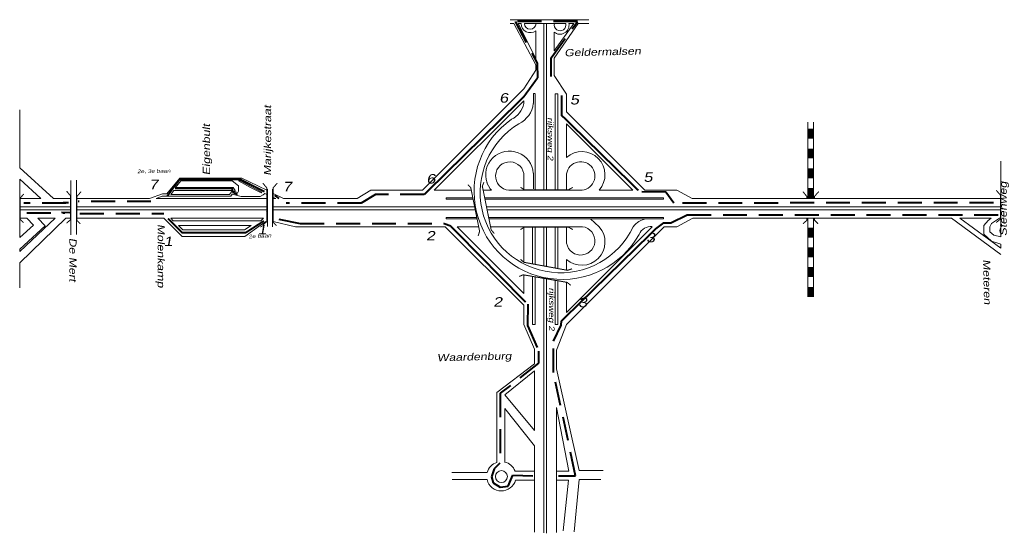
# Model space of a CAD drawing. Header units: metres. Extents: x 534 to 2631, y -2348 to -1484.
# Tile 9 of 10: x 2070 to 2331, y -1934 to -1797. Entities that reach past the tile are written whole.
import ezdxf

# ---------------------------------------------------------------- set-up
doc = ezdxf.new("R2010")
doc.units = ezdxf.units.M
doc.linetypes.add('DASHDOT', pattern=[1, 0.5, -0.25, 0, -0.25])
doc.linetypes.add('DASHED', pattern=[19.05, 12.7, -6.35])
doc.layers.get('0').update_dxf_attribs({"lineweight": 0})
for name, color, linetype, lineweight in [('ROUTE10RIJDEN', 10, 'DASHED', 40), ('ROUTE10STROOIEN', 90, 'Continuous', 0), ('ROUTE10TEXT', 4, 'DASHDOT', 0), ('STROOI', 7, 'Continuous', 0), ('Text', 7, 'Continuous', 0)]:
    doc.layers.add(name, color=color, linetype=linetype, lineweight=lineweight)
doc.styles.add('ISO25', font='ARIALN.TTF', dxfattribs={"width": 1.5, "oblique": 10})

# ---------------------------------------------------------------- blocks, each defined once
blk = doc.blocks.new('A$C3E475C73')
at = {"layer": 'STROOI', "color": 7, "const_width": 0.263}
blk.add_lwpolyline([(-1.04, -0.92), (0, 0), (0, 6.35), (-1.04, 7.62)], dxfattribs=at)

msp = doc.modelspace()

# ---------------------------------------------------------------- linework, layer by layer
at = {"ltscale": 0.5}
for p, q in [((2200.16, -1797.41), (2221.08, -1797.41)), ((2200.19, -1798.42), (2201.14, -1798.42)), ((2206.97, -1809.38), (2201.14, -1798.42)), ((2206.97, -1807.68), (2202.26, -1798.42)), ((2202.26, -1798.42), (2203.06, -1798.42)), ((2203.97, -1798.42), (2214.92, -1798.42)), ((2206.97, -1807.68), (2206.97, -1800.34)), ((2209.1, -1817.07), (2209.1, -1798.42)), ((2209.85, -1817.07), (2209.85, -1798.42)), ((2211.86, -1807.66), (2218.26, -1798.42)), ((2211.86, -1805.72), (2217.09, -1798.42)), ((2215.76, -1798.42), (2217.09, -1798.42)), ((2219.3, -1798.42), (2218.26, -1798.42)), ((2218.26, -1798.42), (2218.29, -1798.42)), ((2219.3, -1798.42), (2221.05, -1798.42)), ((2211.86, -1805.72), (2211.86, -1800.73)), ((2211.86, -1809.15), (2211.86, -1807.66)), ((2203.85, -1815.75), (2206.97, -1810.83)), ((2206.97, -1810.83), (2206.97, -1809.38)), ((2211.86, -1812.25), (2211.86, -1809.15)), ((2215.1, -1817.2), (2211.86, -1812.25)), ((2206.33, -1817.03), (2206.85, -1817.03)), ((2206.33, -1819.66), (2206.33, -1817.03)), ((2212.1, -1817.07), (2212.85, -1817.07)), ((2215.1, -1821.88), (2215.1, -1817.2)), ((2203.83, -1819.69), (2203.85, -1818.94)), ((2330.41, -1835), (2330.41, -1855.07)), ((2112.48, -1839.52), (2109.02, -1843.65)), ((2128.95, -1839.52), (2112.48, -1839.52)), ((2133.2, -1841.58), (2128.95, -1839.52)), ((2206.33, -1842.38), (2206.33, -1838.2)), ((2083.61, -1840.11), (2083.61, -1854.54)), ((2085.06, -1840.01), (2085.06, -1854.46)), ((2112.8, -1840.24), (2111.4, -1842.02)), ((2111.4, -1842.02), (2112.74, -1842.02)), ((2126.65, -1842.02), (2112.74, -1842.02)), ((2113.6, -1840.24), (2112.8, -1840.24)), ((2126.41, -1840.24), (2113.6, -1840.24)), ((2128.1, -1841.51), (2126.41, -1840.24)), ((2127.16, -1842.74), (2126.65, -1842.02)), ((2128.58, -1840.24), (2128.1, -1840.24)), ((2131.24, -1841.99), (2128.1, -1840.24)), ((2128.1, -1842.95), (2128.1, -1841.51)), ((2134.31, -1843.25), (2128.58, -1840.24)), ((2134.11, -1843.42), (2131.24, -1841.99)), ((2133.2, -1841.58), (2135.75, -1842.82)), ((2194.03, -1840.74), (2194.9, -1842.32)), ((2107.9, -1843.65), (2104.49, -1844.89)), ((2107.79, -1844.31), (2106.19, -1844.89)), ((2126.05, -1844.31), (2107.79, -1844.31)), ((2109.02, -1843.65), (2107.9, -1843.65)), ((2110.96, -1842.79), (2110.16, -1843.84)), ((2110.16, -1843.84), (2110.61, -1843.84)), ((2111.4, -1843.84), (2110.61, -1843.84)), ((2112.04, -1842.79), (2110.96, -1842.79)), ((2125.68, -1843.84), (2111.4, -1843.84)), ((2126.45, -1842.79), (2112.04, -1842.79)), ((2125.68, -1843.84), (2126.45, -1842.79)), ((2126.44, -1843.76), (2126.05, -1844.31)), ((2128.83, -1844.35), (2126.44, -1843.76)), ((2127.16, -1842.74), (2126.97, -1843.01)), ((2126.97, -1843.01), (2127.91, -1843.33)), ((2127.91, -1843.33), (2128.1, -1842.95)), ((2133.79, -1844.35), (2128.83, -1844.35)), ((2134.65, -1843.96), (2133.79, -1844.35)), ((2134.31, -1843.25), (2134.11, -1843.42)), ((2135.04, -1843.58), (2134.65, -1843.96)), ((2135.04, -1843.58), (2135.75, -1843.9)), ((2135.75, -1842.47), (2135.75, -1852.38)), ((2137.12, -1842.47), (2137.12, -1852.45)), ((2137.12, -1843.48), (2140.05, -1844.89)), ((2137.12, -1844.52), (2137.96, -1844.89)), ((2163.24, -1842.7), (2159.55, -1844.89)), ((2070.01, -1844.97), (2070.01, -1850.14)), ((2083.61, -1844.89), (2082.23, -1844.89)), ((2089.47, -1844.89), (2085.06, -1844.89)), ((2089.47, -1844.89), (2099.57, -1844.89)), ((2104.49, -1844.89), (2099.57, -1844.89)), ((2106.04, -1847.15), (2135.58, -1847.15)), ((2120.28, -1844.89), (2106.19, -1844.89)), ((2120.59, -1844.89), (2120.28, -1844.89)), ((2137.8, -1844.89), (2137.96, -1844.89)), ((2137.8, -1847.15), (2156.5, -1847.15)), ((2140.05, -1844.89), (2156.5, -1844.89)), ((2160.45, -1847.14), (2159.55, -1847.15)), ((2251.58, -1844.89), (2248.5, -1844.89)), ((2251.58, -1847.15), (2248.5, -1847.15)), ((2251.58, -1844.89), (2330.41, -1844.89)), ((2251.58, -1847.15), (2330.41, -1847.15)), ((2106.04, -1847.9), (2135.58, -1847.9)), ((2137.8, -1847.9), (2156.5, -1847.9)), ((2160.45, -1847.89), (2159.55, -1847.9)), ((2251.58, -1847.9), (2248.5, -1847.89)), ((2251.58, -1847.9), (2330.41, -1847.9)), ((2070.01, -1859), (2079.43, -1850.14)), ((2082.28, -1850.14), (2070.01, -1862.03)), ((2073.66, -1851.99), (2071.88, -1850.14)), ((2074.84, -1850.14), (2076.79, -1852.19)), ((2075.7, -1850.14), (2079.43, -1850.14)), ((2090.49, -1850.15), (2108.23, -1850.15)), ((2108.23, -1850.15), (2113.15, -1854.97)), ((2110.14, -1850.15), (2134.69, -1850.15)), ((2110.14, -1850.15), (2110.72, -1850.81)), ((2110.72, -1850.81), (2134, -1850.84)), ((2112.12, -1852.08), (2113.32, -1853.24)), ((2131.48, -1852.08), (2112.12, -1852.08)), ((2129.63, -1853.24), (2131.48, -1852.08)), ((2129.74, -1854.97), (2133.88, -1852)), ((2134.69, -1850.15), (2134, -1850.84)), ((2165.11, -1852.39), (2163.44, -1852.39)), ((2251.58, -1850.15), (2248.63, -1850.15)), ((2251.58, -1850.15), (2317.27, -1850.15)), ((2330.4, -1859.77), (2317.27, -1850.15)), ((2319.48, -1850.15), (2330.41, -1858.13)), ((2319.48, -1850.15), (2327.87, -1850.15)), ((2325.91, -1852.11), (2327.06, -1850.75)), ((2325.91, -1852.44), (2325.91, -1852.11)), ((2325.91, -1854.41), (2325.91, -1852.44)), ((2327.06, -1850.75), (2327.87, -1850.15)), ((2327.95, -1851.53), (2327.47, -1852.39)), ((2327.47, -1852.39), (2327.47, -1853.78)), ((2330.02, -1850.15), (2327.95, -1851.53)), ((2330.02, -1850.15), (2330.41, -1850.15)), ((2113.15, -1854.97), (2129.74, -1854.97)), ((2113.32, -1853.24), (2129.63, -1853.24)), ((2327.94, -1856.27), (2325.91, -1854.41)), ((2327.47, -1853.78), (2328.52, -1854.64)), ((2328.52, -1854.64), (2330.41, -1855.07)), ((2330.41, -1857.02), (2327.94, -1856.27)), ((2330.41, -1857.02), (2330.41, -1858.13)), ((2330.4, -1859.77), (2330.41, -1859.77)), ((2330.41, -1859.77), (2330.41, -1859.82)), ((2203.85, -1878.35), (2206.61, -1884.9)), ((2209.1, -1878.35), (2209.1, -1933.74)), ((2209.85, -1878.35), (2209.85, -1933.84)), ((2215.1, -1878.35), (2212.5, -1885.2)), ((2206.61, -1884.9), (2206.61, -1884.9)), ((2206.61, -1884.9), (2206.61, -1888.82)), ((2212.5, -1885.2), (2212.5, -1890.19)), ((2206.61, -1888.82), (2196.64, -1896.46)), ((2206.61, -1890.71), (2198.74, -1897.06)), ((2206.61, -1890.71), (2206.61, -1906.55)), ((2218.48, -1917.2), (2212.5, -1890.19)), ((2196.64, -1896.46), (2196.64, -1914.91)), ((2198.74, -1897.06), (2206.61, -1906.55)), ((2198.74, -1900.73), (2198.74, -1915)), ((2198.74, -1900.73), (2206.61, -1910.62)), ((2215.79, -1917.3), (2212.5, -1900.41)), ((2212.5, -1900.41), (2212.5, -1933.65)), ((2206.61, -1910.62), (2206.61, -1933.55)), ((2196.64, -1914.91), (2196.64, -1914.99)), ((2194.08, -1917.7), (2184.67, -1917.7)), ((2201.47, -1917.3), (2206.61, -1917.3)), ((2212.5, -1917.3), (2215.79, -1917.3)), ((2218.48, -1917.2), (2224.86, -1917.2)), ((2194.05, -1919.59), (2184.77, -1919.59)), ((2194.05, -1919.59), (2194.06, -1919.59)), ((2194.05, -1919.59), (2194.06, -1919.59)), ((2201.6, -1919.69), (2206.61, -1919.69)), ((2212.5, -1919.69), (2215.69, -1919.69)), ((2215.69, -1919.69), (2214.29, -1933.15)), ((2218.48, -1919.59), (2217.19, -1933.45)), ((2224.27, -1919.59), (2218.48, -1919.59))]:
    msp.add_line(p, q, dxfattribs=at)
at = {"color": 0, "ltscale": 0.5}
for p, q in [((2133.88, -1852), (2135.46, -1850.98)), ((2143.23, -1852.39), (2137.25, -1851.04)), ((2163.44, -1852.39), (2143.23, -1852.39))]:
    msp.add_line(p, q, dxfattribs=at)
at = {"ltscale": 0.5}
msp.add_circle((2197.84, -1918.79), 1.59, dxfattribs=at)
for centre, radius, start, end in [((2205.47, -1798.46), 2.41, 179.1696, 308.5704), ((2205.5, -1798.39), 1.54, 181.3023, 358.6977), ((2213.4, -1798.87), 2.41, 230.3934, 10.8597), ((2213.43, -1798.8), 1.54, 165.5226, 14.4774), ((2197.84, -1918.69), 3.89, 107.9288, 165.1428), ((2197.84, -1918.69), 3.89, 21.0372, 76.6514), ((2197.84, -1918.69), 3.89, 193.3424, 345.1428)]:
    msp.add_arc(centre, radius, start, end, dxfattribs=at)
at = {"layer": 'ROUTE10RIJDEN', "color": 1, "ltscale": 0.5}
for p, q in [((2218.04, -1797.87), (2201.52, -1797.87)), ((2201.52, -1797.87), (2207.35, -1808.98)), ((2211.02, -1807.57), (2218.04, -1797.87)), ((2211.02, -1812.54), (2211.02, -1807.57)), ((2207.35, -1808.98), (2207.46, -1812.86)), ((2164.45, -1843.85), (2160.67, -1846.11)), ((2177.38, -1843.85), (2164.45, -1843.85)), ((2241.48, -1843.23), (2234.79, -1843.12)), ((2243.64, -1846.14), (2241.48, -1843.23)), ((2082.29, -1846.16), (2071.1, -1846.16)), ((2081.58, -1845.94), (2082.98, -1845.94)), ((2104.84, -1845.69), (2085.52, -1845.69)), ((2160.67, -1846.11), (2140.71, -1846.11)), ((2328.46, -1846.03), (2243.64, -1846.14)), ((2071.93, -1848.75), (2081.98, -1848.75)), ((2081.15, -1848.52), (2083.31, -1848.63)), ((2086.01, -1848.85), (2108.24, -1848.85)), ((2242.84, -1851.33), (2247.16, -1849.28)), ((2247.16, -1849.28), (2329.71, -1849.28)), ((2138.76, -1850.36), (2144.48, -1851.54)), ((2144.48, -1851.54), (2182.79, -1851.54)), ((2240.98, -1851.33), (2242.84, -1851.33)), ((2204.91, -1873.01), (2204.8, -1878.62)), ((2204.8, -1878.62), (2207.72, -1885.42)), ((2211.71, -1882.83), (2213.76, -1878.51)), ((2213.76, -1878.51), (2213.79, -1877.44)), ((2211.71, -1891.13), (2211.71, -1882.83)), ((2207.72, -1885.42), (2207.72, -1888.65)), ((2207.72, -1888.65), (2197.57, -1896.64)), ((2217.54, -1918.53), (2211.71, -1891.13)), ((2197.57, -1896.64), (2197.47, -1915.19)), ((2197.47, -1915.19), (2195.95, -1916.7)), ((2195.95, -1916.7), (2195.2, -1918.86)), ((2195.2, -1918.86), (2195.63, -1920.47)), ((2195.63, -1920.47), (2197.57, -1921.55)), ((2199.62, -1921.34), (2200.38, -1919.61)), ((2200.38, -1919.61), (2200.92, -1918.42)), ((2200.92, -1918.42), (2206.21, -1918.53)), ((2213, -1918.53), (2217.54, -1918.53)), ((2197.57, -1921.55), (2199.62, -1921.34))]:
    msp.add_line(p, q, dxfattribs=at)
at = {"layer": 'ROUTE10STROOIEN', "ltscale": 0.5, "const_width": 0.5}
for points in [[(2207.46, -1812.86), (2203.77, -1817.92), (2177.38, -1843.85)], [(2234.22, -1842.76), (2213.83, -1822.81), (2213.83, -1817.52)], [(2134.97, -1843.09), (2128.61, -1839.85), (2112.42, -1839.85), (2109.18, -1844.27)], [(2127.85, -1843.84), (2126.66, -1843.3), (2126.34, -1842.22), (2111.23, -1842.22)], [(2138.86, -1844.92), (2137.67, -1844.06)], [(2109.37, -1850.22), (2113.15, -1853.99), (2129.98, -1853.99), (2134.84, -1850.86)], [(2182.49, -1851.51), (2184.54, -1852.27)], [(2184.43, -1852.27), (2204.28, -1872.44)], [(2213.79, -1877.44), (2238.95, -1852.85), (2240.98, -1851.33)]]:
    msp.add_lwpolyline(points, dxfattribs=at)
at = {"layer": 'STROOI', "color": 7}
for p, q in [((2176.88, -1842.7), (2203.85, -1815.75)), ((2206.85, -1842.7), (2206.85, -1817.07)), ((2209.1, -1842.7), (2209.1, -1817.07)), ((2209.85, -1842.7), (2209.85, -1817.07)), ((2212.1, -1842.7), (2212.1, -1817.07)), ((2212.85, -1842.7), (2212.85, -1817.07)), ((2180.05, -1842.7), (2203.85, -1818.94)), ((2070.01, -1836.77), (2070.01, -1821.37)), ((2235.9, -1842.7), (2215.1, -1821.88)), ((2215.1, -1833.99), (2215.1, -1825.07)), ((2232.72, -1842.7), (2215.1, -1825.07)), ((2279.22, -1824.59), (2279.22, -1844.89)), ((2280.72, -1824.59), (2280.72, -1844.89)), ((2070.01, -1836.77), (2078.97, -1844.89)), ((2203.85, -1838.97), (2203.85, -1842.7)), ((2215.1, -1838.91), (2215.1, -1842.7)), ((2070.01, -1839.81), (2075.62, -1844.89)), ((2070.01, -1839.81), (2070.01, -1844.97)), ((2163.24, -1842.7), (2176.88, -1842.7)), ((2180.05, -1842.7), (2189.86, -1842.7)), ((2183.2, -1844.7), (2190.26, -1844.7)), ((2183.2, -1845.08), (2183.2, -1844.7)), ((2193.01, -1842.7), (2195.21, -1842.7)), ((2193.42, -1844.7), (2240.9, -1844.7)), ((2199.82, -1842.7), (2219.1, -1842.7)), ((2223.8, -1842.7), (2232.72, -1842.7)), ((2235.9, -1842.7), (2244.41, -1842.7)), ((2240.9, -1845.08), (2240.9, -1844.7)), ((2244.41, -1842.7), (2248.5, -1844.89)), ((2075.62, -1844.89), (2070.01, -1844.89)), ((2082.23, -1847.13), (2070.01, -1847.13)), ((2082.23, -1844.89), (2078.97, -1844.89)), ((2083.61, -1847.15), (2082.25, -1847.15)), ((2106.04, -1847.15), (2085.06, -1847.15)), ((2135.75, -1844.89), (2120.59, -1844.89)), ((2137.8, -1844.89), (2137.12, -1844.89)), ((2137.8, -1847.15), (2137.12, -1847.15)), ((2159.55, -1844.89), (2156.5, -1844.89)), ((2159.55, -1847.15), (2156.5, -1847.15)), ((2160.45, -1847.14), (2190.76, -1847.14)), ((2183.2, -1845.08), (2190.34, -1845.08)), ((2193.49, -1845.08), (2240.9, -1845.08)), ((2193.91, -1847.14), (2248.5, -1847.14)), ((2082.23, -1847.88), (2070.01, -1847.88)), ((2083.61, -1847.9), (2082.25, -1847.9)), ((2106.04, -1847.9), (2085.06, -1847.9)), ((2137.8, -1847.9), (2137.12, -1847.9)), ((2159.55, -1847.9), (2156.5, -1847.9)), ((2160.45, -1847.89), (2190.91, -1847.89)), ((2183.2, -1849.95), (2191.33, -1849.95)), ((2183.2, -1850.33), (2183.2, -1849.95)), ((2194.06, -1847.89), (2248.5, -1847.89)), ((2194.48, -1849.95), (2240.9, -1849.95)), ((2240.9, -1850.33), (2240.9, -1849.95)), ((2070.01, -1855.3), (2070.01, -1850.14)), ((2070.01, -1850.14), (2071.88, -1850.14)), ((2070.01, -1855.3), (2073.66, -1851.99)), ((2070.01, -1858.34), (2076.79, -1852.19)), ((2074.84, -1850.14), (2075.7, -1850.14)), ((2083.61, -1850.15), (2082.25, -1850.15)), ((2090.49, -1850.15), (2085.06, -1850.15)), ((2165.11, -1852.39), (2182.97, -1852.39)), ((2182.97, -1852.39), (2203.85, -1873.28)), ((2183.2, -1850.33), (2191.4, -1850.33)), ((2186.15, -1852.39), (2191.82, -1852.39)), ((2186.15, -1852.39), (2203.85, -1870.1)), ((2194.55, -1850.33), (2240.9, -1850.33)), ((2194.97, -1852.39), (2199.88, -1852.39)), ((2199.88, -1852.39), (2219.38, -1852.39)), ((2203.85, -1852.39), (2203.85, -1856.09)), ((2206.1, -1862.27), (2206.1, -1852.39)), ((2206.85, -1862.41), (2206.85, -1852.39)), ((2209.1, -1862.82), (2209.1, -1852.39)), ((2209.85, -1862.96), (2209.85, -1852.39)), ((2212.1, -1863.38), (2212.1, -1852.39)), ((2212.85, -1863.52), (2212.85, -1852.39)), ((2215.1, -1852.39), (2215.1, -1856.06)), ((2241.04, -1852.39), (2215.1, -1878.35)), ((2237.88, -1852.39), (2215.1, -1875.16)), ((2237.88, -1852.39), (2215.1, -1875.16)), ((2223.82, -1852.39), (2221.53, -1850.33)), ((2241.04, -1852.39), (2244.43, -1852.39)), ((2244.42, -1852.4), (2248.64, -1850.14)), ((2279.22, -1850.15), (2279.22, -1871.02)), ((2280.72, -1850.15), (2280.72, -1871.02)), ((2203.85, -1861.85), (2203.85, -1856.09)), ((2070.01, -1859), (2070.01, -1858.34)), ((2070.01, -1868.68), (2070.01, -1862.02)), ((2215.1, -1863.93), (2215.1, -1861.08)), ((2203.85, -1870.1), (2203.85, -1865.21)), ((2206.1, -1878.35), (2206.1, -1865.6)), ((2206.85, -1878.35), (2206.85, -1865.73)), ((2209.1, -1878.35), (2209.1, -1866.11)), ((2209.85, -1878.35), (2209.85, -1866.24)), ((2212.1, -1878.35), (2212.1, -1866.63)), ((2212.85, -1878.35), (2212.85, -1866.76)), ((2215.1, -1875.16), (2215.1, -1867.15)), ((2203.85, -1878.35), (2203.85, -1873.28)), ((2206.1, -1878.35), (2206.85, -1878.35)), ((2212.1, -1878.35), (2212.85, -1878.35))]:
    msp.add_line(p, q, dxfattribs=at)
for points, const_width in [([(2279.97, -1826.38), (2279.97, -1829.01)], 1.5), ([(2279.97, -1831.65), (2279.97, -1834.28)], 1.5), ([(2279.97, -1836.87), (2279.97, -1839.51)], 1.5), ([(2135.45, -1848.56), (2135.58, -1848.44), (2135.58, -1842.09), (2134.54, -1840.82)], 0.263), ([(2137.26, -1844.89), (2137.26, -1842.09), (2138.37, -1840.82)], 0.263), ([(2188.93, -1841.23), (2189.72, -1842.02), (2192.07, -1853.63), (2191.68, -1854.85)], 0.263), ([(2193.22, -1840.59), (2192.79, -1841.62), (2195.14, -1853.24), (2195.97, -1854.21)], 0.263), ([(2202.93, -1841.94), (2203.86, -1842.56), (2215.71, -1842.56), (2216.83, -1841.94)], 0.263), ([(2279.97, -1842.14), (2279.97, -1844.78)], 1.5), ([(2071.03, -1851.35), (2070.15, -1850.47), (2070.15, -1844.78), (2071.09, -1843.71)], 0.263), ([(2086.12, -1851.64), (2085.2, -1850.71), (2085.2, -1844.36), (2086.31, -1843.09)], 0.263), ([(2134.54, -1851.98), (2135.58, -1851.05), (2135.58, -1844.89)], 0.263), ([(2138.19, -1852.12), (2137.27, -1851.2), (2137.27, -1844.89)], 0.263), ([(2278.91, -1844.89), (2278.91, -1844.35), (2277.87, -1843.08)], 0.263), ([(2280.97, -1844.89), (2280.97, -1844.33), (2282.08, -1843.06)], 0.263), ([(2329.18, -1851.29), (2330.3, -1850.36), (2330.3, -1844.01), (2329.18, -1842.74)], 0.263), ([(2277.87, -1851.63), (2278.91, -1850.71), (2278.91, -1850.15)], 0.263), ([(2281.89, -1851.61), (2280.97, -1850.69), (2280.97, -1850.15)], 0.263), ([(2202.93, -1853.17), (2203.86, -1852.55), (2215.71, -1852.55), (2216.83, -1853.17)], 0.263), ([(2279.97, -1852.64), (2279.97, -1855.27)], 1.5), ([(2279.97, -1857.91), (2279.97, -1860.54)], 1.5), ([(2202.95, -1861.06), (2203.76, -1861.84), (2215.41, -1863.99), (2216.62, -1863.58)], 0.263), ([(2279.97, -1863.14), (2279.97, -1865.77)], 1.5), ([(2202.59, -1865.62), (2203.62, -1865.17), (2215.29, -1867.18), (2216.29, -1867.99)], 0.263), ([(2279.97, -1868.4), (2279.97, -1871.03)], 1.5)]:
    msp.add_lwpolyline(points, dxfattribs=dict(at, const_width=const_width))
for centre, radius, start, end in [((2197.8, -1818.33), 6.18, 296.2093, 347.2297), ((2199.43, -1818.82), 6.95, 296.2005, 353.0036), ((2214, -1843.01), 23.4, 125.1323, 330.7337), ((2213.54, -1843.31), 21.33, 121.1768, 334.7828), ((2200.01, -1838.65), 6.33, 3.9914, 199.2748), ((2219.18, -1838.61), 6.17, 318.4534, 131.4425), ((2200.08, -1838.94), 3.77, 359.4915, 266.1597), ((2218.89, -1838.92), 3.79, 266.782, 179.899), ((2199.82, -1838.61), 6.17, 216.9976, 221.5466), ((2218.89, -1856.15), 3.79, 178.7308, 82.4697), ((2219.18, -1856.46), 6.17, 228.5575, 41.2153), ((2237.05, -1855.51), 5.23, 98.2328, 143.4996), ((2237.5, -1855.68), 3.32, 83.4659, 158.2665)]:
    msp.add_arc(centre, radius, start, end, dxfattribs=at)

# ---------------------------------------------------------------- block references
at = {"ltscale": 0.5}
msp.add_blockref('A$C3E475C73', (2083.49, -1850.55), dxfattribs=at)

# ---------------------------------------------------------------- texts
at = {"layer": 'ROUTE10TEXT', "color": 0, "ltscale": 0.5, "style": 'ISO25', "oblique": 10, "width": 1.5}
for s, height, rotation, p in [('2e, 3e baan', 0.9708, 1.0447, (2101.23, -1838.19)), ('2e baan', 0.971, 2.9964, (2130.79, -1855.5))]:
    msp.add_text(s, height=height, rotation=rotation, dxfattribs=at).set_placement(p)
at = {"layer": 'ROUTE10TEXT', "ltscale": 0.5, "char_height": 2.5, "width": 5.64, "attachment_point": 1, "style": 'ISO25'}
for s, insert in [('6', (2197.29, -1816.94)), ('5', (2216.07, -1817.42)), ('6', (2177.96, -1838.43)), ('5', (2235.58, -1837.98)), ('7', (2104.36, -1839.94)), ('7', (2139.85, -1840.48)), ('1', (2133.14, -1851.91)), ('1', (2108.24, -1855.06)), ('2', (2177.86, -1853.56)), ('3', (2236.28, -1854.04)), ('2', (2195.72, -1871.13)), ('3', (2218.25, -1871.28))]:
    msp.add_mtext(s, dxfattribs=dict(at, insert=insert))
at = {"layer": 'Text', "style": 'ISO25', "oblique": 10, "width": 1.5}
for s, height, rotation, p in [('Geldermalsen', 1.9, 1.425, (2214.59, -1807.15)), ('Marijkestraat', 1.9, 90, (2136.74, -1838.86)), ('Eigenbult', 1.9, 90, (2120.51, -1838.73)), ('rijksweg 2', 1.5, 270, (2210.15, -1823.35)), ('Steenweg', 1.9, 90, (2331.97, -1854.9)), ('Molenkamp', 1.9, 270, (2106.61, -1851.7)), ('De Mert', 1.9, 270, (2083.2, -1855.36)), ('Meteren', 1.9, 271.425, (2325.66, -1861.09)), ('rijksweg 2', 1.5, 270, (2210.47, -1868.57)), ('Waardenburg', 1.9, 1.425, (2180.8, -1888.14))]:
    msp.add_text(s, height=height, rotation=rotation, dxfattribs=at).set_placement(p)

doc.saveas('drawing.dxf')
